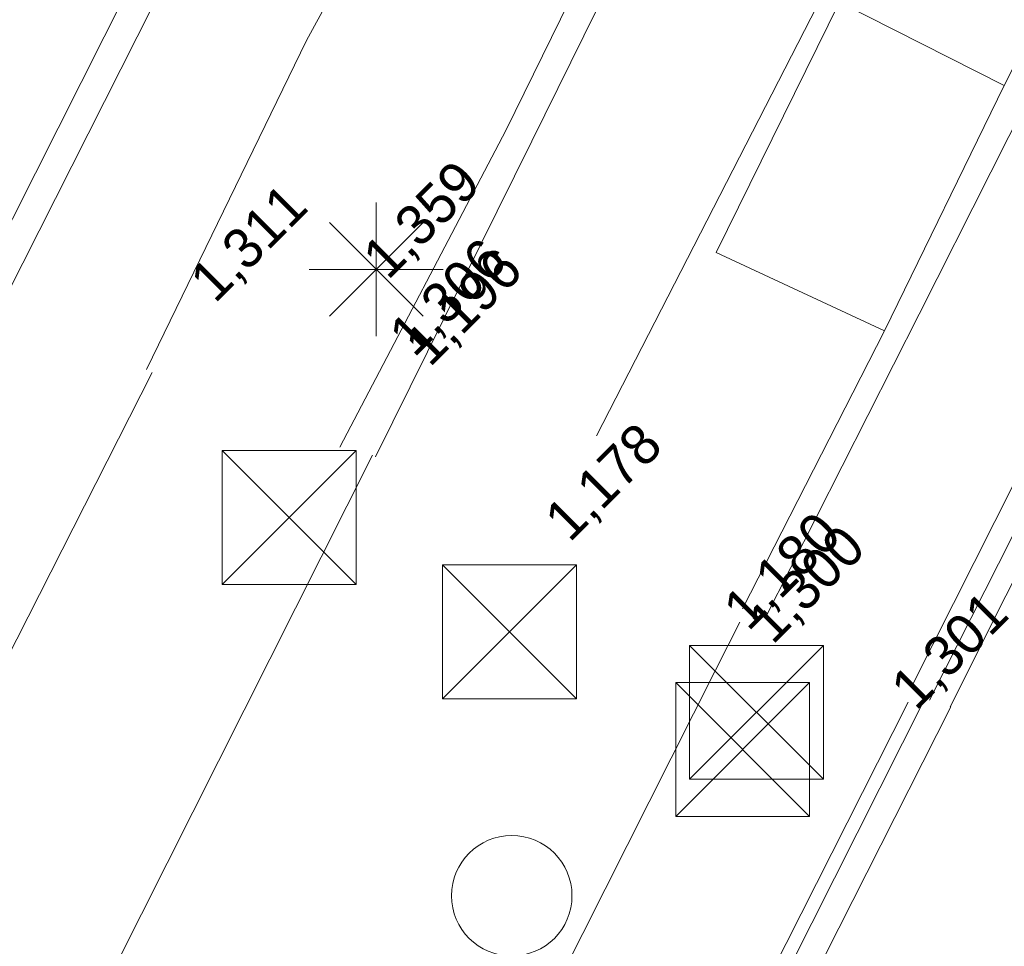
# Model space of a CAD drawing. Header units: millimetres. Extents: x 812 to 183790, y 13 to 580968.
# Tile 198 of 256: x 182718.6 to 182725.96, y 580758.55 to 580765.47. Entities that reach past the tile are written whole.
import ezdxf

# ---------------------------------------------------------------- set-up
doc = ezdxf.new("R2010")
doc.units = ezdxf.units.MM
doc.header["$LTSCALE"] = 5
doc.linetypes.add('DGN3', pattern=[672.0006, 448.0004, -224.0002])
for name, color, linetype, lineweight in [('225_V_030-270_STREEP_010CM', 252, 'Continuous', 9), ('286_V_KANT_ASFALTVERHARDING', 252, 'Continuous', 9), ('287_V_KANT_BETONVERHARDING', 252, 'Continuous', 9), ('289_V_KANT_OPEN_VERHARDING', 252, 'Continuous', 9), ('291_V_KANT_OPSLUITING', 252, 'Continuous', 9), ('afsluitpaal', 252, 'Continuous', 9), ('hek', 252, 'DGN3', 9), ('inspectie- rioolput', 252, 'Continuous', 9), ('kant muur breder dan 30cm', 252, 'Continuous', 9), ('kant verharding', 252, 'Continuous', 9), ('lichtmast', 252, 'Continuous', 9)]:
    doc.layers.add(name, color=color, linetype=linetype, lineweight=lineweight)
doc.layers.add('B-ALG-HOOGTES', color=252, linetype='Continuous')
doc.styles.add('isocp', font='isocp.shx')

# ---------------------------------------------------------------- blocks, each defined once
blk = doc.blocks.new('S0631')
at = {"color": 0, "linetype": 'Continuous', "lineweight": -2, "flags": 128}
for points in [[(0, -0.0005), (0, 0.0005)], [(-0.00035, -0.00035), (0.00035, 0.00035)], [(-0.00035, 0.00035), (0.00035, -0.00035)], [(-0.0005, 0), (0.0005, 0)]]:
    blk.add_lwpolyline(points, dxfattribs=at)
blk = doc.blocks.new('RIOOLP94')
at = {"layer": 'inspectie- rioolput', "color": 251, "linetype": 'Continuous', "lineweight": 0, "true_color": 0x696969}
blk.add_circle((0, 0), 0.9, dxfattribs=at)
blk = doc.blocks.new('HINDER89')
at = {"layer": 'afsluitpaal', "color": 251, "linetype": 'Continuous', "lineweight": 0, "true_color": 0x696969}
for p, q in [((-0.5, 0.5), (0.5, -0.5)), ((0.5, 0.5), (-0.5, -0.5))]:
    blk.add_line(p, q, dxfattribs=at)
at = {"layer": 'afsluitpaal', "color": 251, "linetype": 'Continuous', "lineweight": 0, "true_color": 0x696969, "flags": 128}
blk.add_lwpolyline([(-0.5, 0.5), (0.5, 0.5), (0.5, -0.5), (-0.5, -0.5), (-0.5, 0.5)], dxfattribs=at)
blk = doc.blocks.new('HINDER127')
at = {"layer": 'afsluitpaal', "color": 251, "linetype": 'Continuous', "lineweight": 0, "true_color": 0x696969}
for p, q in [((-0.5, 0.5), (0.5, -0.5)), ((0.5, 0.5), (-0.5, -0.5))]:
    blk.add_line(p, q, dxfattribs=at)
at = {"layer": 'afsluitpaal', "color": 251, "linetype": 'Continuous', "lineweight": 0, "true_color": 0x696969, "flags": 128}
blk.add_lwpolyline([(-0.5, 0.5), (0.5, 0.5), (0.5, -0.5), (-0.5, -0.5), (-0.5, 0.5)], dxfattribs=at)
blk = doc.blocks.new('HINDER183')
at = {"layer": 'afsluitpaal', "color": 251, "linetype": 'Continuous', "lineweight": 0, "true_color": 0x696969}
for p, q in [((-0.5, 0.5), (0.5, -0.5)), ((0.5, 0.5), (-0.5, -0.5))]:
    blk.add_line(p, q, dxfattribs=at)
at = {"layer": 'afsluitpaal', "color": 251, "linetype": 'Continuous', "lineweight": 0, "true_color": 0x696969, "flags": 128}
blk.add_lwpolyline([(-0.5, 0.5), (0.5, 0.5), (0.5, -0.5), (-0.5, -0.5), (-0.5, 0.5)], dxfattribs=at)
blk = doc.blocks.new('HINDER326')
at = {"layer": 'afsluitpaal', "color": 251, "linetype": 'Continuous', "lineweight": 0, "true_color": 0x696969}
for p, q in [((-0.5, 0.5), (0.5, -0.5)), ((0.5, 0.5), (-0.5, -0.5))]:
    blk.add_line(p, q, dxfattribs=at)
at = {"layer": 'afsluitpaal', "color": 251, "linetype": 'Continuous', "lineweight": 0, "true_color": 0x696969, "flags": 128}
blk.add_lwpolyline([(-0.5, 0.5), (0.5, 0.5), (0.5, -0.5), (-0.5, -0.5), (-0.5, 0.5)], dxfattribs=at)

msp = doc.modelspace()

# ---------------------------------------------------------------- linework, layer by layer
at = {"layer": '225_V_030-270_STREEP_010CM'}
msp.add_polyline3d([(182725.3903, 580767.1958, 0), (182723.9306, 580764.3481, 0), (182722.9143, 580762.3657, 0)], dxfattribs=at)
at = {"layer": '286_V_KANT_ASFALTVERHARDING'}
for points in [[(182724.076, 580767.9007, 0), (182722.4311, 580764.5647, 0), (182721.2615, 580762.2082, 0)], [(182724.0042, 580761.0726, 0), (182725.0636, 580763.1487, 0), (182723.8068, 580763.7332, 0), (182724.7275, 580765.6048, 0), (182725.9573, 580764.9813, 0), (182726.7507, 580766.5495, 0)]]:
    msp.add_polyline3d(points, dxfattribs=at)
at = {"layer": '287_V_KANT_BETONVERHARDING'}
msp.add_polyline3d([(182729.9926, 580758.6684, 0), (182732.1361, 580762.8203, 0), (182734.0563, 580766.6273, 0), (182729.32, 580767.7745, 0), (182727.6298, 580764.4761, 0), (182725.556, 580760.3422, 0)], dxfattribs=at)
at = {"layer": '289_V_KANT_OPEN_VERHARDING'}
for points in [[(182719.5508, 580762.8606, 0), (182720.7463, 580765.3173, 0), (182722.3501, 580768.254, 0), (182722.5225, 580768.6824, 0)], [(182730.2704, 580758.5568, 0), (182732.4848, 580762.7447, 0), (182734.0806, 580765.9221, 0), (182734.5098, 580766.7767, 0), (182729.1177, 580768.1561, 0), (182728.8883, 580767.6977, 0), (182727.4348, 580764.793, 0), (182725.2718, 580760.5014, 0)], [(182725.0636, 580763.1487, 0), (182725.9573, 580764.9813, 0)]]:
    msp.add_polyline3d(points, dxfattribs=at)
at = {"layer": '291_V_KANT_OPSLUITING'}
for points in [[(182723.8794, 580767.9987, 0), (182723.863, 580767.964, 0), (182722.2395, 580764.6503, 0), (182720.9969, 580762.28, 0)], [(182724.174, 580761.0044, 0), (182725.3234, 580763.2727, 0), (182726.9303, 580766.4586, 0)]]:
    msp.add_polyline3d(points, dxfattribs=at)
at = {"layer": 'hek', "color": 251, "linetype": 'DGN3', "lineweight": 0, "true_color": 0x696969}
msp.add_lwpolyline([(182725.369, 580760.4058), (182720.12, 580750)], dxfattribs=at)
at = {"layer": 'hek'}
msp.add_polyline3d([(182731.0386, 580767.4947, 0), (182729.2252, 580767.9611, 0), (182725.4004, 580760.39, 0)], dxfattribs=at)
at = {"layer": 'kant muur breder dan 30cm', "color": 251, "lineweight": 0, "true_color": 0x696969}
for points in [[(182713.94, 580754.836), (182720.26, 580767.38)], [(182720.459, 580767.28), (182712.53, 580751.59)]]:
    msp.add_lwpolyline(points, dxfattribs=at)
at = {"layer": 'kant verharding', "color": 251, "lineweight": 0, "true_color": 0x696969, "flags": 128}
for points in [[(182719.5933, 580762.839), (182713.616, 580751.065), (182713.697, 580751.02), (182713.279, 580750.464), (182709.619, 580743.144), (182709.21, 580742.198, 0.252004), (182708.76, 580744.71, 0.100651), (182707.936, 580745.402), (182705.614, 580746.599), (182699.86, 580749.58), (182693.964, 580752.386), (182693.035, 580750.286), (182692.99, 580750.37)], [(182723.9832, 580760.9726), (182723.802, 580760.614), (182717.364, 580747.841), (182716.303, 580745.737), (182716.876, 580745.43), (182716.407, 580744.553), (182715.834, 580744.86), (182715.174, 580743.59), (182713.721, 580740.698, 0.434134), (182713.949, 580740.04), (182715.857, 580739.018, 0.408253), (182716.545, 580739.215), (182720.208, 580746.352), (182722.472, 580745.165), (182722.476, 580745.163), (182722.905, 580744.973), (182722.979, 580745.116), (182725.511, 580750), (182730.0036, 580758.6627)]]:
    msp.add_lwpolyline(points, format="xyb", dxfattribs=at)
for points in [[(182721.239, 580762.2195), (182714.718, 580749.271)], [(182725.5598, 580760.3403), (182720.327, 580750), (182718.935, 580747.25), (182718.901, 580747.206), (182718.805, 580747.169), (182718.698, 580747.214), (182718.666, 580747.264), (182718.66, 580747.352), (182719.995, 580750), (182725.2407, 580760.377)]]:
    msp.add_lwpolyline(points, dxfattribs=at)

# ---------------------------------------------------------------- block references
at = {"linetype": 'Continuous', "lineweight": 0}
for name, p in [('HINDER89', (182720.618, 580761.755)), ('HINDER183', (182722.263, 580760.902)), ('HINDER326', (182724.108, 580760.3)), ('HINDER127', (182724.005, 580760.023))]:
    msp.add_blockref(name, p, dxfattribs=at)
at = {"linetype": 'Continuous', "lineweight": 0, "xscale": 0.5, "yscale": 0.5}
msp.add_blockref('RIOOLP94', (182722.28, 580758.93), dxfattribs=at)
at = {"layer": 'lichtmast', "linetype": 'Continuous', "lineweight": 13, "xscale": 1000, "yscale": 1000, "zscale": 1000}
msp.add_blockref('S0631', (182721.2679, 580763.6084, 1.3595), dxfattribs=at)

# ---------------------------------------------------------------- texts
at = {"layer": 'B-ALG-HOOGTES', "char_height": 0.3, "attachment_point": 4, "rotation": 45, "line_spacing_factor": 0.8, "style": 'isocp'}
for s, insert in [('{\\Fdgn000|c0;\\C251;1,359}', (182721.2679, 580763.6084)), ('{\\Fdgn000|c0;\\C251;1,311}', (182719.9778, 580763.4343)), ('{\\Fdgn000|c0;\\C251;1,306}', (182721.4643, 580763.0294)), ('{\\Fdgn000|c0;\\C251;1,196}', (182721.5821, 580762.958)), ('{\\Fdgn000|c0;\\C251;1,178}', (182722.6269, 580761.6495)), ('{\\Fdgn000|c0;\\C251;1,180}', (182723.9605, 580760.984)), ('{\\Fdgn000|c0;\\C251;1,300}', (182724.1428, 580760.8849)), ('{\\Fdgn000|c0;\\C251;1,301}', (182725.2124, 580760.3913))]:
    msp.add_mtext(s, dxfattribs=dict(at, insert=insert))

doc.saveas('drawing.dxf')
